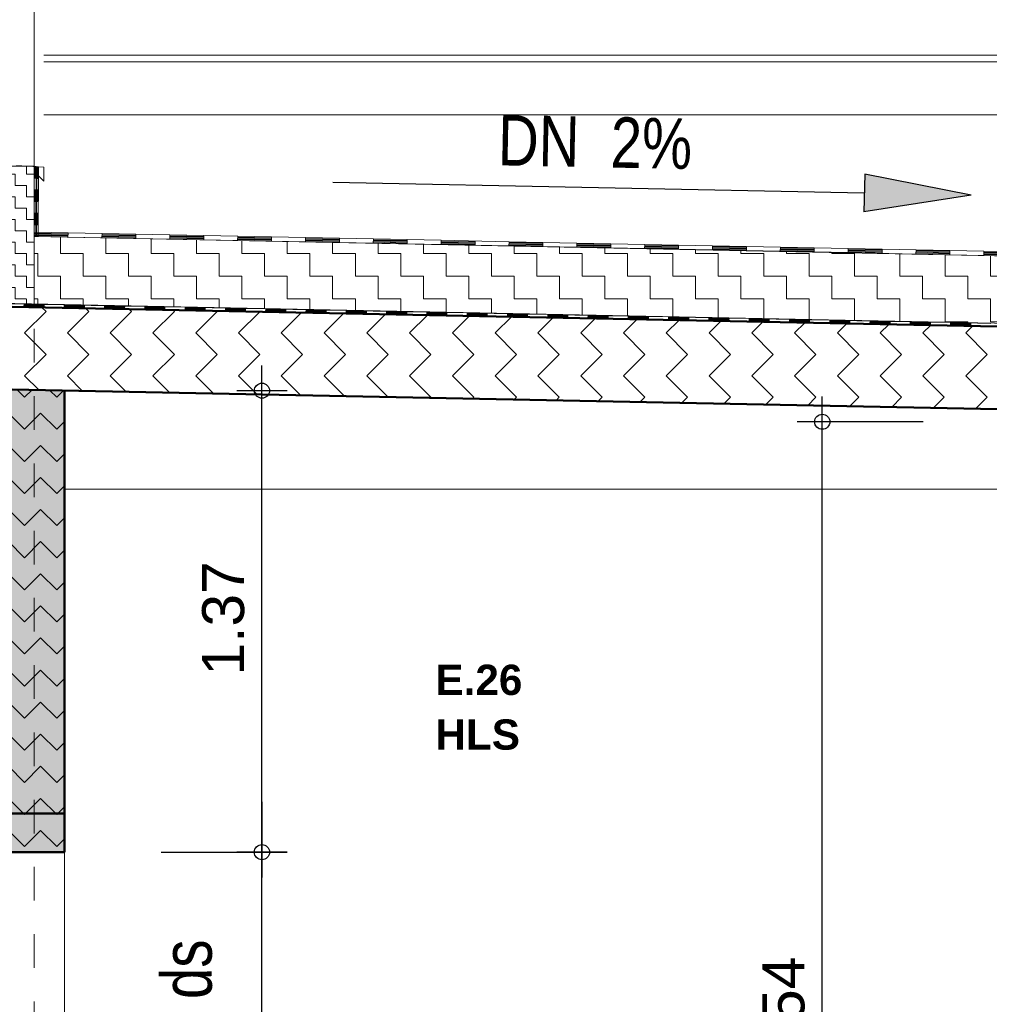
# Model space of a CAD drawing. Header units: metres. Extents: x 1314 to 1415, y -87 to -52.
# Tile 110 of 256: x 1332.6 to 1335.48, y -60.42 to -57.49. Entities that reach past the tile are written whole.
import ezdxf

# ---------------------------------------------------------------- set-up
doc = ezdxf.new("R2010")
doc.units = ezdxf.units.M
doc.header["$PDMODE"] = 65
doc.linetypes.add('AUSGEZOGEN', pattern=[0])
doc.linetypes.add('PUNKT2_S9', pattern=[0.0015, 0, -0.0015])
for name, color, linetype, lineweight in [('XR$2$Allgemein', 4, 'AUSGEZOGEN', 13), ('XR$2$Ansicht', 1, 'AUSGEZOGEN', 50), ('XR$2$Design', 4, 'AUSGEZOGEN', 13), ('XR$2$STANDARD_1', 7, 'AUSGEZOGEN', 25), ('XR$2$Stütze', 3, 'AUSGEZOGEN', 18), ('XR$2$Wand', 1, 'AUSGEZOGEN', 50), ('XR$3$Filling', 4, 'AUSGEZOGEN', 13), ('XR$3$Maßlinie 1_50', 7, 'AUSGEZOGEN', 25), ('XR$3$Text 1_100', 3, 'AUSGEZOGEN', 18), ('XR$3$Text 1_50', 3, 'AUSGEZOGEN', 18), ('XR$4$Muster', 4, 'AUSGEZOGEN', 13), ('XR$4$Türen', 3, 'AUSGEZOGEN', 18)]:
    doc.layers.add(name, color=color, linetype=linetype, lineweight=lineweight)
doc.styles.add('ARIAL', font='arial.ttf')
doc.dimstyles.new('DIMSTYLE_15', dxfattribs={"dimtxt": 0.175, "dimasz": 0.15, "dimexe": 0, "dimexo": 0, "dimgap": 0.0875, "dimtad": 2, "dimdec": 3, "dimrnd": 0.005, "dimzin": 4, "dimdsep": 46, "dimtxsty": 'ARIAL', "dimblk1": 'ALL_ML_KREIS', "dimblk2": 'ALL_ML_KREIS', "dimsah": 1, "dimcen": 0, "dimclrd": 3, "dimclre": 3, "dimclrt": 3, "dimadec": 0, "dimazin": 0, "dimtfac": 1, "dimtdec": 0, "dimtix": 1, "dimtmove": 2, "dimatfit": 3, "dimfxl": 0, "dimtzin": 0, "dimlwd": 0, "dimlwe": 25, "dimarcsym": 0})
doc.dimstyles.new('DIMSTYLE_3', dxfattribs={"dimtxt": 0.125, "dimasz": 0.15, "dimexe": 0, "dimexo": 0, "dimgap": 0.0625, "dimtad": 2, "dimdec": 1, "dimlfac": 100, "dimrnd": 0.5, "dimzin": 4, "dimdsep": 46, "dimtxsty": 'ARIAL', "dimblk1": 'ALL_ML_KREIS', "dimblk2": 'ALL_ML_KREIS', "dimsah": 1, "dimcen": 0, "dimclrd": 3, "dimclre": 3, "dimclrt": 3, "dimadec": 0, "dimazin": 0, "dimtfac": 1, "dimtdec": 0, "dimtix": 1, "dimtmove": 2, "dimatfit": 3, "dimfxl": 0, "dimtvp": 1.2, "dimtzin": 0, "dimlwd": 0, "dimlwe": 25, "dimarcsym": 0})
doc.dimstyles.new('DIMSTYLE_6', dxfattribs={"dimtxt": 0.125, "dimasz": 0.15, "dimexe": 0, "dimexo": 0, "dimgap": 0.0625, "dimtad": 2, "dimdec": 3, "dimrnd": 0.005, "dimzin": 4, "dimdsep": 46, "dimtxsty": 'ARIAL', "dimblk1": 'ALL_ML_KREIS', "dimblk2": 'ALL_ML_KREIS', "dimsah": 1, "dimcen": 0, "dimclrd": 3, "dimclre": 3, "dimclrt": 3, "dimadec": 0, "dimazin": 0, "dimtfac": 1, "dimtdec": 0, "dimtix": 1, "dimtmove": 2, "dimatfit": 3, "dimfxl": 0, "dimtzin": 0, "dimlwd": 0, "dimlwe": 25, "dimarcsym": 0})
doc.dimstyles.new('DIMSTYLE_7', dxfattribs={"dimtxt": 0.125, "dimasz": 0.15, "dimexe": 0, "dimexo": 0, "dimgap": 0.0625, "dimtad": 2, "dimdec": 3, "dimrnd": 0.005, "dimzin": 4, "dimdsep": 46, "dimtxsty": 'ARIAL', "dimblk1": 'ALL_ML_KREIS', "dimblk2": 'ALL_ML_KREIS', "dimsah": 1, "dimcen": 0, "dimclrd": 3, "dimclre": 3, "dimclrt": 3, "dimadec": 0, "dimazin": 0, "dimtfac": 1, "dimtdec": 0, "dimtix": 1, "dimtmove": 2, "dimatfit": 3, "dimfxl": 0, "dimtzin": 0, "dimlwd": 0, "dimlwe": 25, "dimarcsym": 0})
doc.dimstyles.new('DIMSTYLE_9', dxfattribs={"dimtxt": 0.125, "dimasz": 0.15, "dimexe": 0, "dimexo": 0, "dimgap": 0.0625, "dimtad": 2, "dimrnd": 0.005, "dimzin": 4, "dimdsep": 46, "dimtxsty": 'ARIAL', "dimblk1": 'ALL_ML_KREIS', "dimblk2": 'ALL_ML_KREIS', "dimsah": 1, "dimcen": 0, "dimclrd": 3, "dimclre": 3, "dimclrt": 3, "dimadec": 0, "dimazin": 0, "dimtfac": 1, "dimtdec": 0, "dimtix": 1, "dimtmove": 2, "dimatfit": 3, "dimfxl": 0, "dimtzin": 0, "dimlwd": 0, "dimlwe": 25, "dimarcsym": 0})

# ---------------------------------------------------------------- blocks, each defined once
blk = doc.blocks.new('MUSTERELEMENT_54')
at = {"layer": 'XR$2$Design', "color": 4, "linetype": 'AUSGEZOGEN', "lineweight": 13, "transparency": 33554687}
for p, q in [((1332.4916, -58.3402), (1332.6115, -58.3426)), ((1332.6117, -58.3351), (1332.6115, -58.3426)), ((1332.6117, -58.3351), (1332.6115, -58.3426)), ((1332.6115, -58.3411), (1332.6715, -58.3423)), ((1332.6115, -58.3426), (1332.7314, -58.345)), ((1332.6116, -58.3366), (1332.6716, -58.3378)), ((1332.6116, -58.3381), (1332.6715, -58.3393)), ((1332.6116, -58.3396), (1332.6715, -58.3408)), ((1332.6117, -58.3351), (1332.7315, -58.3375)), ((1332.6716, -58.3363), (1332.6714, -58.3438)), ((1332.7315, -58.3375), (1332.7314, -58.345)), ((1332.7315, -58.3375), (1332.7314, -58.345)), ((1332.7314, -58.342), (1332.7914, -58.3432)), ((1332.7314, -58.3435), (1332.7913, -58.3447)), ((1332.7314, -58.345), (1332.8512, -58.3474)), ((1332.7315, -58.3375), (1332.8514, -58.3399)), ((1332.7315, -58.339), (1332.7914, -58.3402)), ((1332.7315, -58.3405), (1332.7914, -58.3417)), ((1332.7915, -58.3387), (1332.7913, -58.3462)), ((1332.8514, -58.3399), (1332.8512, -58.3474)), ((1332.8514, -58.3399), (1332.8512, -58.3474)), ((1332.8512, -58.3474), (1332.9711, -58.3498)), ((1332.8513, -58.3429), (1332.9113, -58.3441)), ((1332.8513, -58.3444), (1332.9112, -58.3456)), ((1332.8513, -58.3459), (1332.9112, -58.3471)), ((1332.8514, -58.3399), (1332.9713, -58.3423)), ((1332.8514, -58.3414), (1332.9113, -58.3426)), ((1332.9113, -58.3411), (1332.9112, -58.3486)), ((1332.9713, -58.3423), (1332.9711, -58.3498)), ((1332.9713, -58.3423), (1332.9711, -58.3498)), ((1332.9711, -58.3498), (1333.091, -58.3522)), ((1332.9712, -58.3438), (1333.0312, -58.345)), ((1332.9712, -58.3453), (1333.0311, -58.3465)), ((1332.9712, -58.3468), (1333.0311, -58.348)), ((1332.9712, -58.3483), (1333.0311, -58.3495)), ((1332.9713, -58.3423), (1333.0911, -58.3447)), ((1333.0312, -58.3435), (1333.0311, -58.351)), ((1333.0911, -58.3447), (1333.091, -58.3522)), ((1333.0911, -58.3447), (1333.091, -58.3522)), ((1333.091, -58.3507), (1333.151, -58.3519)), ((1333.091, -58.3522), (1333.2109, -58.3546)), ((1333.0911, -58.3447), (1333.211, -58.3471)), ((1333.0911, -58.3462), (1333.1511, -58.3474)), ((1333.0911, -58.3477), (1333.151, -58.3489)), ((1333.0911, -58.3492), (1333.151, -58.3504)), ((1333.1511, -58.3459), (1333.1509, -58.3534)), ((1333.211, -58.3471), (1333.2109, -58.3546)), ((1333.211, -58.3471), (1333.2109, -58.3546)), ((1333.2109, -58.3516), (1333.2709, -58.3528)), ((1333.2109, -58.3531), (1333.2708, -58.3543)), ((1333.2109, -58.3546), (1333.3307, -58.357)), ((1333.211, -58.3471), (1333.3309, -58.3495)), ((1333.211, -58.3486), (1333.2709, -58.3498)), ((1333.211, -58.3501), (1333.2709, -58.3513)), ((1333.271, -58.3483), (1333.2708, -58.3558)), ((1333.3309, -58.3495), (1333.3307, -58.357)), ((1333.3309, -58.3495), (1333.3307, -58.357)), ((1333.3307, -58.357), (1333.4506, -58.3594)), ((1333.3308, -58.3525), (1333.3908, -58.3537)), ((1333.3308, -58.354), (1333.3907, -58.3552)), ((1333.3308, -58.3555), (1333.3907, -58.3567)), ((1333.3309, -58.3495), (1333.4508, -58.3519)), ((1333.3309, -58.351), (1333.3908, -58.3522)), ((1333.3908, -58.3507), (1333.3907, -58.3582)), ((1333.4508, -58.3519), (1333.4506, -58.3594)), ((1333.4508, -58.3519), (1333.4506, -58.3594)), ((1333.4506, -58.3579), (1333.5106, -58.3591)), ((1333.4507, -58.3534), (1333.5107, -58.3546)), ((1333.4507, -58.3549), (1333.5106, -58.3561)), ((1333.4507, -58.3564), (1333.5106, -58.3576)), ((1333.4508, -58.3519), (1333.5706, -58.3543)), ((1333.5107, -58.3531), (1333.5106, -58.3606)), ((1333.5706, -58.3543), (1333.5705, -58.3618)), ((1333.5706, -58.3543), (1333.5705, -58.3618)), ((1333.5706, -58.3543), (1333.6905, -58.3567)), ((1333.5706, -58.3558), (1333.6305, -58.357)), ((1333.5706, -58.3573), (1333.6305, -58.3585)), ((1333.5706, -58.3588), (1333.6305, -58.36)), ((1333.6306, -58.3555), (1333.6304, -58.363)), ((1333.6905, -58.3567), (1333.6904, -58.3642)), ((1333.6905, -58.3567), (1333.6904, -58.3642)), ((1333.6905, -58.3567), (1333.8104, -58.3591)), ((1333.6905, -58.3582), (1333.7504, -58.3594)), ((1333.7505, -58.3579), (1333.7503, -58.3654)), ((1333.8104, -58.3591), (1333.8102, -58.3666)), ((1333.8104, -58.3591), (1333.8102, -58.3666)), ((1333.8104, -58.3591), (1333.9303, -58.3615)), ((1333.4506, -58.3594), (1333.5705, -58.3618)), ((1333.5705, -58.3603), (1333.6305, -58.3615)), ((1333.5705, -58.3618), (1333.6904, -58.3642)), ((1333.6904, -58.3612), (1333.7504, -58.3624)), ((1333.6904, -58.3627), (1333.7503, -58.3639)), ((1333.6904, -58.3642), (1333.8102, -58.3666)), ((1333.6905, -58.3597), (1333.7504, -58.3609)), ((1333.8102, -58.3666), (1333.9301, -58.369)), ((1333.8103, -58.3621), (1333.8703, -58.3633)), ((1333.8103, -58.3636), (1333.8702, -58.3648)), ((1333.8103, -58.3651), (1333.8702, -58.3663)), ((1333.8104, -58.3606), (1333.8703, -58.3618)), ((1333.8703, -58.3603), (1333.8702, -58.3678)), ((1333.9303, -58.3615), (1333.9301, -58.369)), ((1333.9303, -58.3615), (1333.9301, -58.369)), ((1333.9301, -58.3675), (1333.9901, -58.3687)), ((1333.9301, -58.369), (1334.05, -58.3714)), ((1333.9302, -58.363), (1333.9902, -58.3642)), ((1333.9302, -58.3645), (1333.9901, -58.3657)), ((1333.9302, -58.366), (1333.9901, -58.3672)), ((1333.9303, -58.3615), (1334.0501, -58.3639)), ((1333.9902, -58.3627), (1333.99, -58.3702)), ((1334.0501, -58.3639), (1334.05, -58.3714)), ((1334.0501, -58.3639), (1334.05, -58.3714)), ((1334.05, -58.3684), (1334.11, -58.3696)), ((1334.05, -58.3699), (1334.11, -58.3711)), ((1334.05, -58.3714), (1334.1699, -58.3738)), ((1334.0501, -58.3639), (1334.17, -58.3663)), ((1334.0501, -58.3654), (1334.11, -58.3666)), ((1334.0501, -58.3669), (1334.11, -58.3681)), ((1334.1101, -58.3651), (1334.1099, -58.3726)), ((1334.17, -58.3663), (1334.1699, -58.3738)), ((1334.17, -58.3663), (1334.1699, -58.3738)), ((1334.1699, -58.3708), (1334.2299, -58.372)), ((1334.1699, -58.3723), (1334.2298, -58.3735)), ((1334.1699, -58.3738), (1334.2897, -58.3762)), ((1334.17, -58.3663), (1334.2899, -58.3687)), ((1334.17, -58.3678), (1334.2299, -58.369)), ((1334.17, -58.3693), (1334.2299, -58.3705)), ((1334.2299, -58.3675), (1334.2298, -58.375)), ((1334.2899, -58.3687), (1334.2897, -58.3762)), ((1334.2899, -58.3687), (1334.2897, -58.3762)), ((1334.2897, -58.3762), (1334.4096, -58.3786)), ((1334.2898, -58.3717), (1334.3498, -58.3729)), ((1334.2898, -58.3732), (1334.3497, -58.3744)), ((1334.2898, -58.3747), (1334.3497, -58.3759)), ((1334.2899, -58.3687), (1334.4098, -58.3711)), ((1334.2899, -58.3702), (1334.3498, -58.3714)), ((1334.3498, -58.3699), (1334.3497, -58.3774)), ((1334.4098, -58.3711), (1334.4096, -58.3786)), ((1334.4098, -58.3711), (1334.4096, -58.3786)), ((1334.4096, -58.3771), (1334.4696, -58.3783)), ((1334.4096, -58.3786), (1334.5295, -58.381)), ((1334.4097, -58.3726), (1334.4697, -58.3738)), ((1334.4097, -58.3741), (1334.4696, -58.3753)), ((1334.4097, -58.3756), (1334.4696, -58.3768)), ((1334.4098, -58.3711), (1334.5296, -58.3735)), ((1334.4697, -58.3723), (1334.4695, -58.3798)), ((1334.5296, -58.3735), (1334.5295, -58.381)), ((1334.5296, -58.3735), (1334.5295, -58.381)), ((1334.5295, -58.378), (1334.5895, -58.3792)), ((1334.5295, -58.3795), (1334.5894, -58.3807)), ((1334.5295, -58.381), (1334.6494, -58.3834)), ((1334.5296, -58.3735), (1334.6495, -58.3759)), ((1334.5296, -58.375), (1334.5895, -58.3762)), ((1334.5296, -58.3765), (1334.5895, -58.3777)), ((1334.5896, -58.3747), (1334.5894, -58.3822)), ((1334.6495, -58.3759), (1334.6494, -58.3834)), ((1334.6495, -58.3759), (1334.6494, -58.3834)), ((1334.6494, -58.3789), (1334.7094, -58.3801)), ((1334.6494, -58.3804), (1334.7094, -58.3816)), ((1334.6494, -58.3819), (1334.7093, -58.3831)), ((1334.6494, -58.3834), (1334.7692, -58.3858)), ((1334.6495, -58.3759), (1334.7694, -58.3783)), ((1334.6495, -58.3774), (1334.7094, -58.3786)), ((1334.7094, -58.3771), (1334.7093, -58.3846)), ((1334.7694, -58.3783), (1334.7692, -58.3858)), ((1334.7694, -58.3783), (1334.7692, -58.3858)), ((1334.7692, -58.3858), (1334.8891, -58.3882)), ((1334.7693, -58.3798), (1334.8293, -58.381)), ((1334.7693, -58.3813), (1334.8293, -58.3825)), ((1334.7693, -58.3828), (1334.8292, -58.384)), ((1334.7693, -58.3843), (1334.8292, -58.3855)), ((1334.7694, -58.3783), (1334.8893, -58.3807)), ((1334.8293, -58.3795), (1334.8292, -58.387)), ((1334.8893, -58.3807), (1334.8891, -58.3882)), ((1334.8893, -58.3807), (1334.8891, -58.3882)), ((1334.8891, -58.3867), (1334.9491, -58.3879)), ((1334.8891, -58.3882), (1335.009, -58.3906)), ((1334.8892, -58.3822), (1334.9492, -58.3834)), ((1334.8892, -58.3837), (1334.9491, -58.3849)), ((1334.8892, -58.3852), (1334.9491, -58.3864)), ((1334.8893, -58.3807), (1335.0091, -58.3831)), ((1334.9492, -58.3819), (1334.949, -58.3894)), ((1335.0091, -58.3831), (1335.009, -58.3906)), ((1335.0091, -58.3831), (1335.009, -58.3906)), ((1335.009, -58.3876), (1335.069, -58.3888)), ((1335.0091, -58.3831), (1335.129, -58.3855)), ((1335.0091, -58.3846), (1335.069, -58.3858)), ((1335.0091, -58.3861), (1335.069, -58.3873)), ((1335.0691, -58.3843), (1335.0689, -58.3918)), ((1335.129, -58.3855), (1335.1288, -58.393)), ((1335.129, -58.3855), (1335.1288, -58.393)), ((1335.1289, -58.3885), (1335.1889, -58.3897)), ((1335.129, -58.3855), (1335.2489, -58.3879)), ((1335.129, -58.387), (1335.1889, -58.3882)), ((1335.1889, -58.3867), (1335.1888, -58.3942)), ((1335.2489, -58.3879), (1335.2487, -58.3954)), ((1335.2489, -58.3879), (1335.2487, -58.3954)), ((1335.2489, -58.3879), (1335.3687, -58.3903)), ((1335.009, -58.3891), (1335.0689, -58.3903)), ((1335.009, -58.3906), (1335.1288, -58.393)), ((1335.1288, -58.393), (1335.2487, -58.3954)), ((1335.1289, -58.39), (1335.1888, -58.3912)), ((1335.1289, -58.3915), (1335.1888, -58.3927)), ((1335.2487, -58.3954), (1335.3686, -58.3978)), ((1335.2488, -58.3894), (1335.3088, -58.3906)), ((1335.2488, -58.3909), (1335.3088, -58.3921)), ((1335.2488, -58.3924), (1335.3087, -58.3936)), ((1335.2488, -58.3939), (1335.3087, -58.3951)), ((1335.3088, -58.3891), (1335.3087, -58.3966)), ((1335.3687, -58.3903), (1335.3686, -58.3978)), ((1335.3687, -58.3903), (1335.3686, -58.3978)), ((1335.3686, -58.3963), (1335.4286, -58.3975)), ((1335.3686, -58.3978), (1335.4885, -58.4002)), ((1335.3687, -58.3903), (1335.4886, -58.3927)), ((1335.3687, -58.3918), (1335.4287, -58.393)), ((1335.3687, -58.3933), (1335.4286, -58.3945)), ((1335.3687, -58.3948), (1335.4286, -58.396)), ((1335.4287, -58.3915), (1335.4285, -58.399))]:
    blk.add_line(p, q, dxfattribs=at)
blk.add_lwpolyline([(1332.4918, -58.3327), (1332.4918, -58.3327), (1332.6117, -58.3351)], dxfattribs=at)
blk = doc.blocks.new('MUSTERELEMENT_56')
at = {"layer": 'XR$2$Wand', "color": 4, "linetype": 'AUSGEZOGEN', "lineweight": 13, "transparency": 33554687}
for p, q in [((1332.6547, -57.9267), (1332.6497, -57.9266)), ((1332.6547, -57.9267), (1332.6544, -57.9957)), ((1332.6545, -57.9612), (1332.6495, -57.9612)), ((1332.6494, -57.9957), (1332.649, -58.0648)), ((1332.6544, -57.9957), (1332.6494, -57.9957)), ((1332.6544, -57.9957), (1332.6494, -57.9957)), ((1332.6504, -57.9957), (1332.6502, -58.0303)), ((1332.6514, -57.9957), (1332.6512, -58.0303)), ((1332.6524, -57.9957), (1332.6522, -58.0303)), ((1332.6534, -57.9957), (1332.6532, -58.0303)), ((1332.6544, -57.9957), (1332.654, -58.0648)), ((1332.6542, -58.0303), (1332.6492, -58.0303)), ((1332.649, -58.0648), (1332.6487, -58.1339)), ((1332.654, -58.0648), (1332.649, -58.0648)), ((1332.654, -58.0648), (1332.649, -58.0648)), ((1332.65, -58.0648), (1332.6499, -58.0994)), ((1332.651, -58.0648), (1332.6509, -58.0994)), ((1332.652, -58.0648), (1332.6519, -58.0994)), ((1332.653, -58.0648), (1332.6529, -58.0994)), ((1332.654, -58.0648), (1332.6537, -58.1339)), ((1332.6539, -58.0994), (1332.6489, -58.0993)), ((1332.6487, -58.1339), (1332.6487, -58.1339)), ((1332.6537, -58.1339), (1332.6487, -58.1339)), ((1332.6537, -58.1339), (1332.6487, -58.1339)), ((1332.6497, -58.1339), (1332.6497, -58.1339)), ((1332.6507, -58.1339), (1332.6507, -58.1339)), ((1332.6517, -58.1339), (1332.6517, -58.1339)), ((1332.6527, -58.1339), (1332.6527, -58.1339)), ((1332.6537, -58.1339), (1332.6537, -58.1339))]:
    blk.add_line(p, q, dxfattribs=at)
for points in [[(1332.6497, -57.9266), (1332.6497, -57.9266), (1332.6494, -57.9957)], [(1332.6507, -57.9266), (1332.6507, -57.9266), (1332.6505, -57.9612)], [(1332.6517, -57.9266), (1332.6517, -57.9266), (1332.6515, -57.9612)], [(1332.6527, -57.9266), (1332.6527, -57.9266), (1332.6525, -57.9612)], [(1332.6537, -57.9266), (1332.6537, -57.9266), (1332.6535, -57.9612)]]:
    blk.add_lwpolyline(points, dxfattribs=at)
blk = doc.blocks.new('MUSTERELEMENT_57')
at = {"layer": 'XR$2$Wand', "color": 4, "linetype": 'AUSGEZOGEN', "lineweight": 13, "transparency": 33554687}
for p, q in [((1332.6427, -57.9262), (1332.6424, -57.9954)), ((1332.6437, -57.9262), (1332.6435, -57.9608)), ((1332.6447, -57.9262), (1332.6445, -57.9608)), ((1332.6457, -57.9262), (1332.6455, -57.9608)), ((1332.6477, -57.9262), (1332.6474, -57.9954)), ((1332.6475, -57.9608), (1332.6425, -57.9608)), ((1332.6424, -57.9954), (1332.642, -58.0646)), ((1332.6474, -57.9954), (1332.6424, -57.9954)), ((1332.6474, -57.9954), (1332.6424, -57.9954)), ((1332.6434, -57.9954), (1332.6432, -58.03)), ((1332.6444, -57.9954), (1332.6442, -58.03)), ((1332.6454, -57.9954), (1332.6452, -58.03)), ((1332.6464, -57.9954), (1332.6462, -58.03)), ((1332.6474, -57.9954), (1332.647, -58.0646)), ((1332.6472, -58.03), (1332.6422, -58.03)), ((1332.647, -58.0646), (1332.642, -58.0646)), ((1332.647, -58.0646), (1332.642, -58.0646)), ((1332.643, -58.0646), (1332.6429, -58.0992)), ((1332.644, -58.0646), (1332.6439, -58.0992)), ((1332.645, -58.0646), (1332.6449, -58.0992)), ((1332.646, -58.0646), (1332.6459, -58.0992)), ((1332.647, -58.0646), (1332.6467, -58.1338)), ((1332.6469, -58.0992), (1332.6419, -58.0992)), ((1332.6427, -58.1338), (1332.6427, -58.1338)), ((1332.6437, -58.1338), (1332.6437, -58.1338)), ((1332.6447, -58.1338), (1332.6447, -58.1338)), ((1332.6457, -58.1338), (1332.6457, -58.1338)), ((1332.6467, -58.1338), (1332.6467, -58.1338))]:
    blk.add_line(p, q, dxfattribs=at)
for points in [[(1332.6477, -57.9262), (1332.6476, -57.9262), (1332.6427, -57.9262)], [(1332.6467, -57.9262), (1332.6467, -57.9262), (1332.6465, -57.9608)], [(1332.642, -58.0646), (1332.6417, -58.1337), (1332.6417, -58.1337)], [(1332.6467, -58.1338), (1332.6465, -58.1338), (1332.6417, -58.1337)], [(1332.6467, -58.1338), (1332.6465, -58.1338), (1332.6417, -58.1337)]]:
    blk.add_lwpolyline(points, dxfattribs=at)
blk = doc.blocks.new('MUSTERELEMENT_58')
at = {"layer": 'XR$2$Design', "color": 4, "linetype": 'AUSGEZOGEN', "lineweight": 13, "transparency": 33554687}
for p, q in [((1332.642, -58.1213), (1332.6417, -58.1337)), ((1332.6419, -58.1238), (1332.7428, -58.1258)), ((1332.642, -58.1213), (1332.8438, -58.1253)), ((1332.7429, -58.1233), (1332.7426, -58.1358)), ((1332.6417, -58.1337), (1332.8436, -58.1378)), ((1332.6418, -58.1287), (1332.7427, -58.1308)), ((1332.6418, -58.1312), (1332.7427, -58.1333)), ((1332.6419, -58.1263), (1332.7428, -58.1283)), ((1332.8438, -58.1253), (1332.8436, -58.1378)), ((1332.8438, -58.1253), (1332.8436, -58.1378)), ((1332.8436, -58.1353), (1332.9445, -58.1373)), ((1332.8436, -58.1378), (1333.0454, -58.1418)), ((1332.8437, -58.1303), (1332.9446, -58.1323)), ((1332.8437, -58.1328), (1332.9446, -58.1348)), ((1332.8438, -58.1253), (1333.0456, -58.1293)), ((1332.8438, -58.1278), (1332.9447, -58.1298)), ((1332.9447, -58.1273), (1332.9445, -58.1398)), ((1333.0456, -58.1293), (1333.0454, -58.1418)), ((1333.0456, -58.1293), (1333.0454, -58.1418)), ((1333.0454, -58.1393), (1333.1464, -58.1413)), ((1333.0454, -58.1418), (1333.2472, -58.1459)), ((1333.0455, -58.1343), (1333.1465, -58.1363)), ((1333.0455, -58.1368), (1333.1464, -58.1388)), ((1333.0456, -58.1293), (1333.2475, -58.1334)), ((1333.0456, -58.1318), (1333.1465, -58.1338)), ((1333.1466, -58.1313), (1333.1463, -58.1438)), ((1333.2475, -58.1334), (1333.2472, -58.1459)), ((1333.2475, -58.1334), (1333.2472, -58.1459)), ((1333.2472, -58.1459), (1333.4491, -58.1499)), ((1333.2473, -58.1409), (1333.3483, -58.1429)), ((1333.2473, -58.1434), (1333.3482, -58.1454)), ((1333.2474, -58.1359), (1333.3484, -58.1379)), ((1333.2474, -58.1384), (1333.3483, -58.1404)), ((1333.2475, -58.1334), (1333.4493, -58.1374)), ((1333.3484, -58.1354), (1333.3482, -58.1479)), ((1333.4493, -58.1374), (1333.4491, -58.1499)), ((1333.4493, -58.1374), (1333.4491, -58.1499)), ((1333.4491, -58.1474), (1333.5501, -58.1494)), ((1333.4491, -58.1499), (1333.6509, -58.1539)), ((1333.4492, -58.1424), (1333.5502, -58.1444)), ((1333.4492, -58.1449), (1333.5501, -58.1469)), ((1333.4493, -58.1374), (1333.6512, -58.1414)), ((1333.4493, -58.1399), (1333.5502, -58.1419)), ((1333.5503, -58.1394), (1333.55, -58.1519)), ((1333.6512, -58.1414), (1333.6509, -58.1539)), ((1333.6512, -58.1414), (1333.6509, -58.1539)), ((1333.6509, -58.1539), (1333.8528, -58.158)), ((1333.651, -58.1489), (1333.752, -58.151)), ((1333.651, -58.1514), (1333.7519, -58.1535)), ((1333.6511, -58.1439), (1333.7521, -58.146)), ((1333.6511, -58.1464), (1333.752, -58.1485)), ((1333.6512, -58.1414), (1333.853, -58.1455)), ((1333.7521, -58.1435), (1333.7519, -58.156)), ((1333.853, -58.1455), (1333.8528, -58.158)), ((1333.853, -58.1455), (1333.8528, -58.158)), ((1333.8529, -58.1505), (1333.9539, -58.1525)), ((1333.8529, -58.153), (1333.9538, -58.155)), ((1333.853, -58.1455), (1334.0549, -58.1495)), ((1333.853, -58.148), (1333.9539, -58.15)), ((1333.954, -58.1475), (1333.9537, -58.16)), ((1334.0549, -58.1495), (1334.0546, -58.162)), ((1334.0549, -58.1495), (1334.0546, -58.162)), ((1334.0548, -58.152), (1334.1558, -58.154)), ((1334.0549, -58.1495), (1334.2567, -58.1535)), ((1334.1558, -58.1515), (1334.1556, -58.164)), ((1334.2567, -58.1535), (1334.2565, -58.166)), ((1334.2567, -58.1535), (1334.2565, -58.166)), ((1334.2567, -58.1535), (1334.4586, -58.1576)), ((1333.8528, -58.1555), (1333.9538, -58.1575)), ((1333.8528, -58.158), (1334.0546, -58.162)), ((1334.0546, -58.162), (1334.2565, -58.166)), ((1334.0547, -58.157), (1334.1557, -58.159)), ((1334.0547, -58.1595), (1334.1556, -58.1615)), ((1334.0548, -58.1545), (1334.1557, -58.1565)), ((1334.2565, -58.1635), (1334.3575, -58.1656)), ((1334.2565, -58.166), (1334.4583, -58.1701)), ((1334.2566, -58.1585), (1334.3576, -58.1606)), ((1334.2566, -58.161), (1334.3575, -58.1631)), ((1334.2567, -58.156), (1334.3576, -58.1581)), ((1334.3577, -58.1556), (1334.3574, -58.1681)), ((1334.4586, -58.1576), (1334.4583, -58.1701)), ((1334.4586, -58.1576), (1334.4583, -58.1701)), ((1334.4583, -58.1701), (1334.6602, -58.1741)), ((1334.4584, -58.1651), (1334.5594, -58.1671)), ((1334.4584, -58.1676), (1334.5593, -58.1696)), ((1334.4585, -58.1601), (1334.5595, -58.1621)), ((1334.4585, -58.1626), (1334.5594, -58.1646)), ((1334.4586, -58.1576), (1334.6604, -58.1616)), ((1334.5595, -58.1596), (1334.5593, -58.1721)), ((1334.6604, -58.1616), (1334.6602, -58.1741)), ((1334.6604, -58.1616), (1334.6602, -58.1741)), ((1334.6602, -58.1716), (1334.7611, -58.1736)), ((1334.6602, -58.1741), (1334.862, -58.1782)), ((1334.6603, -58.1666), (1334.7612, -58.1686)), ((1334.6603, -58.1691), (1334.7612, -58.1711)), ((1334.6604, -58.1616), (1334.8623, -58.1657)), ((1334.6604, -58.1641), (1334.7613, -58.1661)), ((1334.7613, -58.1636), (1334.7611, -58.1761)), ((1334.8623, -58.1657), (1334.862, -58.1782)), ((1334.8623, -58.1657), (1334.862, -58.1782)), ((1334.862, -58.1782), (1335.0639, -58.1822)), ((1334.8621, -58.1732), (1334.963, -58.1752)), ((1334.8621, -58.1757), (1334.963, -58.1777)), ((1334.8622, -58.1682), (1334.9631, -58.1702)), ((1334.8622, -58.1707), (1334.9631, -58.1727)), ((1334.8623, -58.1657), (1335.0641, -58.1697)), ((1334.9632, -58.1677), (1334.9629, -58.1802)), ((1335.0641, -58.1697), (1335.0639, -58.1822)), ((1335.0641, -58.1697), (1335.0639, -58.1822)), ((1335.0639, -58.1797), (1335.1648, -58.1817)), ((1335.0639, -58.1822), (1335.2657, -58.1862)), ((1335.064, -58.1747), (1335.1649, -58.1767)), ((1335.064, -58.1772), (1335.1649, -58.1792)), ((1335.0641, -58.1697), (1335.266, -58.1737)), ((1335.0641, -58.1722), (1335.165, -58.1742)), ((1335.165, -58.1717), (1335.1648, -58.1842)), ((1335.266, -58.1737), (1335.2657, -58.1862)), ((1335.266, -58.1737), (1335.2657, -58.1862)), ((1335.2658, -58.1812), (1335.3667, -58.1832)), ((1335.2659, -58.1762), (1335.3668, -58.1782)), ((1335.2659, -58.1787), (1335.3668, -58.1807)), ((1335.266, -58.1737), (1335.4678, -58.1778)), ((1335.3669, -58.1757), (1335.3666, -58.1882)), ((1335.4678, -58.1778), (1335.4676, -58.1903)), ((1335.4678, -58.1778), (1335.4676, -58.1903)), ((1335.4677, -58.1828), (1335.5686, -58.1848)), ((1335.4678, -58.1778), (1335.6697, -58.1818)), ((1335.4678, -58.1803), (1335.5687, -58.1823)), ((1335.2657, -58.1862), (1335.4676, -58.1903)), ((1335.2658, -58.1837), (1335.3667, -58.1857)), ((1335.4676, -58.1878), (1335.5685, -58.1898)), ((1335.4676, -58.1903), (1335.6694, -58.1943)), ((1335.4677, -58.1853), (1335.5686, -58.1873))]:
    blk.add_line(p, q, dxfattribs=at)
blk = doc.blocks.new('ALL_ML_KREIS')
at = {"color": 0, "linetype": 'ByBlock', "lineweight": -2}
for p, q in [((0, -0.5), (0, 0.5)), ((-1, 0), (0.5, 0))]:
    blk.add_line(p, q, dxfattribs=at)
blk.add_circle((0, 0), 0.15, dxfattribs=at)
blk = doc.blocks.new('*D83')
at = {"layer": 'DEFPOINTS', "color": 3, "linetype": 'AUSGEZOGEN', "lineweight": 25, "transparency": 33554687}
for p in [(1332.4917, -56.3136), (1332.6417, -58.0154), (1332.4917, -64.661)]:
    blk.add_point(p, dxfattribs=at)
at = {"layer": 'XR$3$Maßlinie 1_50', "color": 3, "linetype": 'AUSGEZOGEN', "lineweight": -2, "transparency": 33554687}
for p, q in [((1332.4917, -64.361), (1332.4917, -64.661)), ((1332.6417, -64.361), (1332.6417, -64.661)), ((1332.4917, -64.661), (1332.6417, -64.661))]:
    blk.add_line(p, q, dxfattribs=at)
at = {"layer": 'XR$3$Maßlinie 1_50', "color": 3, "linetype": 'AUSGEZOGEN', "lineweight": 25, "transparency": 33554687, "xscale": 0.15, "yscale": 0.15, "zscale": 0.15, "rotation": 180}
blk.add_blockref('ALL_ML_KREIS', (1332.4917, -64.661), dxfattribs=at)
at = {"layer": 'XR$3$Maßlinie 1_50', "color": 3, "linetype": 'AUSGEZOGEN', "lineweight": 25, "transparency": 33554687, "xscale": 0.15, "yscale": 0.15, "zscale": 0.15}
blk.add_blockref('ALL_ML_KREIS', (1332.6417, -64.661), dxfattribs=at)
at = {"layer": 'XR$3$Maßlinie 1_50', "color": 3, "linetype": 'AUSGEZOGEN', "lineweight": 25, "transparency": 33554687, "insert": (1332.5606, -64.4714), "char_height": 0.125, "width": 0.5, "attachment_point": 5, "style": 'ARIAL'}
blk.add_mtext('\\A1;{\\A1;{15\\H0.082500;\\S^ ;}}', dxfattribs=at)
blk = doc.blocks.new('*D84')
at = {"layer": 'DEFPOINTS', "color": 3, "linetype": 'AUSGEZOGEN', "lineweight": 25, "transparency": 33554687}
for p in [(1337.1667, -57.0999), (1332.6417, -58.0154), (1332.6417, -64.661)]:
    blk.add_point(p, dxfattribs=at)
at = {"layer": 'XR$3$Maßlinie 1_50', "color": 3, "linetype": 'AUSGEZOGEN', "lineweight": -2, "transparency": 33554687}
for p, q in [((1332.6417, -64.361), (1332.6417, -64.661)), ((1337.1667, -64.361), (1337.1667, -64.661)), ((1332.6417, -64.661), (1337.1667, -64.661))]:
    blk.add_line(p, q, dxfattribs=at)
at = {"layer": 'XR$3$Maßlinie 1_50', "color": 3, "linetype": 'AUSGEZOGEN', "lineweight": 25, "transparency": 33554687, "xscale": 0.15, "yscale": 0.15, "zscale": 0.15, "rotation": 180}
blk.add_blockref('ALL_ML_KREIS', (1332.6417, -64.661), dxfattribs=at)
at = {"layer": 'XR$3$Maßlinie 1_50', "color": 3, "linetype": 'AUSGEZOGEN', "lineweight": 25, "transparency": 33554687, "xscale": 0.15, "yscale": 0.15, "zscale": 0.15}
blk.add_blockref('ALL_ML_KREIS', (1337.1667, -64.661), dxfattribs=at)
at = {"layer": 'XR$3$Maßlinie 1_50', "color": 3, "linetype": 'AUSGEZOGEN', "lineweight": 25, "transparency": 33554687, "insert": (1334.926, -64.5464), "char_height": 0.125, "width": 0.625, "attachment_point": 5, "style": 'ARIAL'}
blk.add_mtext('\\A1;{\\A1;{4.52\\H0.082500;\\S5^ ;}}', dxfattribs=at)
blk = doc.blocks.new('*D104')
at = {"layer": 'DEFPOINTS', "color": 3, "linetype": 'AUSGEZOGEN', "lineweight": 25, "transparency": 33554687}
for p in [(1336.5211, -58.6851), (1334.9869, -62.2251), (1336.5211, -62.2251)]:
    blk.add_point(p, dxfattribs=at)
at = {"layer": 'XR$3$Maßlinie 1_50', "color": 3, "linetype": 'AUSGEZOGEN', "lineweight": -2, "transparency": 33554687}
for p, q in [((1335.2869, -58.6851), (1334.9869, -58.6851)), ((1334.9869, -62.2251), (1334.9869, -58.6851)), ((1335.2869, -62.2251), (1334.9869, -62.2251))]:
    blk.add_line(p, q, dxfattribs=at)
at = {"layer": 'XR$3$Maßlinie 1_50', "color": 3, "linetype": 'AUSGEZOGEN', "lineweight": 25, "transparency": 33554687, "xscale": 0.15, "yscale": 0.15, "zscale": 0.15}
for p, rotation in [((1334.9869, -58.6851), 90), ((1334.9869, -62.2251), 270)]:
    blk.add_blockref('ALL_ML_KREIS', p, dxfattribs=dict(at, rotation=rotation))
at = {"layer": 'XR$3$Maßlinie 1_50', "color": 3, "linetype": 'AUSGEZOGEN', "lineweight": 25, "transparency": 33554687, "insert": (1334.8722, -60.4458), "char_height": 0.125, "width": 0.5, "attachment_point": 5, "rotation": 90, "style": 'ARIAL'}
blk.add_mtext('\\A1;{\\A1;{3.54\\H0.082500;\\S^ ;}}', dxfattribs=at)
blk = doc.blocks.new('*D107')
at = {"layer": 'DEFPOINTS', "color": 3, "linetype": 'AUSGEZOGEN', "lineweight": 25, "transparency": 33554687}
for p in [(1332.4917, -58.2362), (1337.4067, -64.9546), (1332.4917, -65.2751)]:
    blk.add_point(p, dxfattribs=at)
at = {"layer": 'XR$3$Maßlinie 1_50', "color": 3, "linetype": 'AUSGEZOGEN', "lineweight": -2, "transparency": 33554687}
for p, q in [((1332.4917, -64.9751), (1332.4917, -65.2751)), ((1337.4067, -64.9751), (1337.4067, -65.2751)), ((1332.4917, -65.2751), (1337.4067, -65.2751))]:
    blk.add_line(p, q, dxfattribs=at)
at = {"layer": 'XR$3$Maßlinie 1_50', "color": 3, "linetype": 'AUSGEZOGEN', "lineweight": 25, "transparency": 33554687, "xscale": 0.15, "yscale": 0.15, "zscale": 0.15, "rotation": 180}
blk.add_blockref('ALL_ML_KREIS', (1332.4917, -65.2751), dxfattribs=at)
at = {"layer": 'XR$3$Maßlinie 1_50', "color": 3, "linetype": 'AUSGEZOGEN', "lineweight": 25, "transparency": 33554687, "xscale": 0.15, "yscale": 0.15, "zscale": 0.15}
blk.add_blockref('ALL_ML_KREIS', (1337.4067, -65.2751), dxfattribs=at)
at = {"layer": 'XR$3$Maßlinie 1_50', "color": 3, "linetype": 'AUSGEZOGEN', "lineweight": 25, "transparency": 33554687, "insert": (1334.979, -65.1345), "char_height": 0.175, "width": 0.875, "attachment_point": 5, "style": 'ARIAL'}
blk.add_mtext('\\A1;{\\fArial|i0|b1;\\A1;{4.91\\H0.115500;\\S5^ ;}}', dxfattribs=at)
blk = doc.blocks.new('*D126')
at = {"layer": 'DEFPOINTS', "color": 3, "linetype": 'AUSGEZOGEN', "lineweight": 25, "transparency": 33554687}
for p in [(1332.4917, -59.0477), (1332.7317, -62.0726), (1332.4917, -64.0607)]:
    blk.add_point(p, dxfattribs=at)
at = {"layer": 'XR$3$Maßlinie 1_50', "color": 3, "linetype": 'AUSGEZOGEN', "lineweight": -2, "transparency": 33554687}
for p, q in [((1332.4917, -63.7557), (1332.4917, -64.0607)), ((1332.7317, -63.7557), (1332.7317, -64.0607)), ((1332.4917, -64.0607), (1332.7317, -64.0607))]:
    blk.add_line(p, q, dxfattribs=at)
at = {"layer": 'XR$3$Maßlinie 1_50', "color": 3, "linetype": 'AUSGEZOGEN', "lineweight": 25, "transparency": 33554687, "xscale": 0.15, "yscale": 0.15, "zscale": 0.15, "rotation": 180}
blk.add_blockref('ALL_ML_KREIS', (1332.4917, -64.0607), dxfattribs=at)
at = {"layer": 'XR$3$Maßlinie 1_50', "color": 3, "linetype": 'AUSGEZOGEN', "lineweight": 25, "transparency": 33554687, "xscale": 0.15, "yscale": 0.15, "zscale": 0.15}
blk.add_blockref('ALL_ML_KREIS', (1332.7317, -64.0607), dxfattribs=at)
at = {"layer": 'XR$3$Maßlinie 1_50', "color": 3, "linetype": 'AUSGEZOGEN', "lineweight": 25, "transparency": 33554687, "insert": (1332.6063, -63.9482), "char_height": 0.125, "width": 0.5, "attachment_point": 5, "style": 'ARIAL'}
blk.add_mtext('\\A1;{\\A1;{24\\H0.082500;\\S^ ;}}', dxfattribs=at)
blk = doc.blocks.new('*D127')
at = {"layer": 'DEFPOINTS', "color": 3, "linetype": 'AUSGEZOGEN', "lineweight": 25, "transparency": 33554687}
for p in [(1337.1667, -58.0484), (1332.7317, -62.0726), (1332.7317, -64.0607)]:
    blk.add_point(p, dxfattribs=at)
at = {"layer": 'XR$3$Maßlinie 1_50', "color": 3, "linetype": 'AUSGEZOGEN', "lineweight": -2, "transparency": 33554687}
for p, q in [((1332.7317, -63.7557), (1332.7317, -64.0607)), ((1337.1667, -63.7607), (1337.1667, -64.0607)), ((1332.7317, -64.0607), (1337.1667, -64.0607))]:
    blk.add_line(p, q, dxfattribs=at)
at = {"layer": 'XR$3$Maßlinie 1_50', "color": 3, "linetype": 'AUSGEZOGEN', "lineweight": 25, "transparency": 33554687, "xscale": 0.15, "yscale": 0.15, "zscale": 0.15, "rotation": 180}
blk.add_blockref('ALL_ML_KREIS', (1332.7317, -64.0607), dxfattribs=at)
at = {"layer": 'XR$3$Maßlinie 1_50', "color": 3, "linetype": 'AUSGEZOGEN', "lineweight": 25, "transparency": 33554687, "xscale": 0.15, "yscale": 0.15, "zscale": 0.15}
blk.add_blockref('ALL_ML_KREIS', (1337.1667, -64.0607), dxfattribs=at)
at = {"layer": 'XR$3$Maßlinie 1_50', "color": 3, "linetype": 'AUSGEZOGEN', "lineweight": 25, "transparency": 33554687, "insert": (1334.971, -63.946), "char_height": 0.125, "width": 0.625, "attachment_point": 5, "style": 'ARIAL'}
blk.add_mtext('\\A1;{\\A1;{4.43\\H0.082500;\\S5^ ;}}', dxfattribs=at)
blk = doc.blocks.new('*D161')
at = {"layer": 'DEFPOINTS', "color": 3, "linetype": 'AUSGEZOGEN', "lineweight": 25, "transparency": 33554687}
for p in [(1332.7317, -59.9651), (1332.7997, -62.2251), (1333.3197, -62.2251)]:
    blk.add_point(p, dxfattribs=at)
at = {"layer": 'XR$3$Maßlinie 1_50', "color": 3, "linetype": 'AUSGEZOGEN', "lineweight": -2, "transparency": 33554687}
for p, q in [((1333.0197, -59.9651), (1333.3197, -59.9651)), ((1333.3197, -62.2251), (1333.3197, -59.9651)), ((1332.8997, -62.2251), (1333.3197, -62.2251))]:
    blk.add_line(p, q, dxfattribs=at)
at = {"layer": 'XR$3$Maßlinie 1_50', "color": 3, "linetype": 'AUSGEZOGEN', "lineweight": 25, "transparency": 33554687, "xscale": 0.15, "yscale": 0.15, "zscale": 0.15}
for p, rotation in [((1333.3197, -59.9651), 90), ((1333.3197, -62.2251), 270)]:
    blk.add_blockref('ALL_ML_KREIS', p, dxfattribs=dict(at, rotation=rotation))
at = {"layer": 'XR$3$Maßlinie 1_50', "color": 3, "linetype": 'AUSGEZOGEN', "lineweight": 25, "transparency": 33554687, "insert": (1333.2051, -61.086), "char_height": 0.125, "width": 0.5, "attachment_point": 5, "rotation": 90, "style": 'ARIAL'}
blk.add_mtext('\\A1;{\\A1;{2.26\\H0.082500;\\S^ ;}}', dxfattribs=at)
blk = doc.blocks.new('*D162')
at = {"layer": 'DEFPOINTS', "color": 3, "linetype": 'AUSGEZOGEN', "lineweight": 25, "transparency": 33554687}
for p in [(1332.7317, -58.5927), (1332.7317, -59.9651), (1333.3197, -59.9651)]:
    blk.add_point(p, dxfattribs=at)
at = {"layer": 'XR$3$Maßlinie 1_50', "color": 3, "linetype": 'AUSGEZOGEN', "lineweight": -2, "transparency": 33554687}
for p, q in [((1333.3197, -58.5927), (1333.3197, -58.5927)), ((1333.3197, -59.9651), (1333.3197, -58.5927)), ((1333.0197, -59.9651), (1333.3197, -59.9651))]:
    blk.add_line(p, q, dxfattribs=at)
at = {"layer": 'XR$3$Maßlinie 1_50', "color": 3, "linetype": 'AUSGEZOGEN', "lineweight": 25, "transparency": 33554687, "xscale": 0.15, "yscale": 0.15, "zscale": 0.15}
for p, rotation in [((1333.3197, -58.5927), 90), ((1333.3197, -59.9651), 270)]:
    blk.add_blockref('ALL_ML_KREIS', p, dxfattribs=dict(at, rotation=rotation))
at = {"layer": 'XR$3$Maßlinie 1_50', "color": 3, "linetype": 'AUSGEZOGEN', "lineweight": 25, "transparency": 33554687, "insert": (1333.205, -59.2698), "char_height": 0.125, "width": 0.5, "attachment_point": 5, "rotation": 90, "style": 'ARIAL'}
blk.add_mtext('\\A1;{\\A1;{1.37\\H0.082500;\\S^ ;}}', dxfattribs=at)

msp = doc.modelspace()

# ---------------------------------------------------------------- hatches: boundary and pattern name
at = {"linetype": 'AUSGEZOGEN', "lineweight": 13, "true_color": 0xffdd96, "transparency": 33554687}
msp.add_hatch(color=41, dxfattribs=at).paths.add_polyline_path([(1332.4917, -58.5879), (1332.4917, -59.9651), (1332.7317, -59.9651), (1332.7317, -58.5927)])
at = {"layer": 'XR$3$Filling', "linetype": 'AUSGEZOGEN', "lineweight": 25, "transparency": 33554687}
msp.add_hatch(color=59, dxfattribs=at).paths.add_polyline_path([(1335.1109, -58.0612), (1335.4299, -58.0115), (1335.1131, -57.9491)])
at = {"layer": 'XR$4$Muster', "linetype": 'AUSGEZOGEN', "lineweight": 13, "transparency": 33554687}
h = msp.add_hatch(dxfattribs=at)
h.set_pattern_fill('MUSTER', color=3, scale=0.09, angle=315, style=0, pattern_type=2)
h.set_pattern_definition([(315, (0.25456, -6e-17), (0.1272792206, -3e-17), [0.09, -0.09]), (45, (0.25456, -6e-17), (3e-17, 0.1272792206), [0.09, -0.09])])
h.paths.add_polyline_path([(1337.1667, -58.4351), (1332.4916, -58.3415), (1332.4917, -58.5879), (1337.4067, -58.6851), (1337.4067, -57.7351), (1337.1667, -57.7351)], flags=0)
h = msp.add_hatch(dxfattribs=at)
h.set_pattern_fill('MUSTER', color=52, scale=0.03375, style=0, pattern_type=2)
h.set_pattern_definition([(0, (0.0675, 0.0675), (0.03375, 0.03375), [0.03375, -0.03375]), (90, (0.0675, 0.0675), (-0.03375, 0.03375), [0.03375, -0.03375])])
h.paths.add_polyline_path([(1332.6417, -57.9251), (1332.4917, -57.9251), (1332.4916, -58.3402), (1332.6417, -58.3411)], flags=0)
h = msp.add_hatch(dxfattribs=at)
h.set_pattern_fill('MUSTER', color=52, scale=0.0675, style=0, pattern_type=2)
h.set_pattern_definition([(0, (0.135, 0.135), (0.0675, 0.0675), [0.0675, -0.0675]), (90, (0.135, 0.135), (-0.0675, 0.0675), [0.0675, -0.0675])])
h.paths.add_polyline_path([(1337.0817, -58.2233), (1332.6417, -58.1337), (1332.6417, -58.3345), (1335.7652, -58.397), (1335.7639, -58.3965), (1337.0817, -58.4233)], flags=0)
h = msp.add_hatch(dxfattribs=at)
h.set_pattern_fill('MUSTER', color=4, scale=0.0675, angle=45, style=0, pattern_type=2)
h.set_pattern_definition([(45, (-1e-17, 0.19092), (-7e-18, 0.0954594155), [0.0675, -0.0675]), (135, (-1e-17, 0.19092), (-0.0954594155, 7e-18), [0.0675, -0.0675])])
h.paths.add_polyline_path([(1332.4917, -58.5879), (1332.4917, -59.9651), (1332.7317, -59.9651), (1332.7317, -58.5927)], flags=0)

# ---------------------------------------------------------------- linework, layer by layer
at = {"layer": 'XR$2$Allgemein', "color": 52, "linetype": 'PUNKT2_S9', "lineweight": 13, "transparency": 33554687}
msp.add_line((1332.6417, -65.7092), (1332.6417, -53.8182), dxfattribs=at)
at = {"layer": 'XR$2$Ansicht', "color": 4, "linetype": 'AUSGEZOGEN', "lineweight": 13, "transparency": 33554687}
for p, q in [((1332.6417, -57.9251), (1332.6417, -58.3424)), ((1332.7317, -59.9651), (1332.7317, -62.2251))]:
    msp.add_line(p, q, dxfattribs=at)
at = {"layer": 'XR$2$STANDARD_1', "color": 4, "linetype": 'AUSGEZOGEN', "lineweight": 13, "transparency": 33554687}
msp.add_line((1332.4917, -57.9251), (1332.6417, -57.9251), dxfattribs=at)
at = {"layer": 'XR$2$Stütze', "color": 3, "linetype": 'AUSGEZOGEN', "lineweight": 18, "transparency": 33554687}
for p, q in [((1332.5897, -57.9229), (1332.6707, -57.9279)), ((1332.6707, -57.9279), (1332.6707, -57.9695)), ((1332.6707, -57.9695), (1332.6559, -57.9547))]:
    msp.add_line(p, q, dxfattribs=at)
at = {"layer": 'XR$2$Wand', "color": 52, "linetype": 'AUSGEZOGEN', "lineweight": 13, "transparency": 33554687}
for p, q in [((1332.6417, -56.9251), (1332.6417, -57.9281)), ((1337.6167, -57.5951), (1332.6707, -57.5951)), ((1337.0367, -57.6143), (1332.6707, -57.6143)), ((1337.0367, -57.7722), (1332.6707, -57.7722)), ((1332.4917, -58.3315), (1337.1667, -58.425)), ((1336.9667, -58.8851), (1332.7317, -58.8851))]:
    msp.add_line(p, q, dxfattribs=at)
at = {"layer": 'XR$2$Wand', "color": 1, "linetype": 'AUSGEZOGEN', "lineweight": 50, "transparency": 33554687}
for p, q in [((1332.4916, -58.3415), (1337.1667, -58.4351)), ((1332.4917, -58.3416), (1337.1667, -58.4351)), ((1332.4917, -58.5879), (1337.4067, -58.6851)), ((1332.4917, -58.5879), (1337.4067, -58.6851)), ((1332.7317, -58.5927), (1332.7317, -59.9651)), ((1332.4917, -59.8501), (1332.7317, -59.8501)), ((1332.4917, -59.9651), (1332.7317, -59.9651))]:
    msp.add_line(p, q, dxfattribs=at)
at = {"layer": 'XR$3$Maßlinie 1_50', "color": 3, "linetype": 'AUSGEZOGEN', "lineweight": 25, "transparency": 33554687}
for p, q in [((1335.1131, -57.9491), (1335.1109, -58.0612)), ((1335.4299, -58.0115), (1335.1131, -57.9491)), ((1335.112, -58.0052), (1333.5304, -57.9735)), ((1335.4299, -58.0115), (1335.1109, -58.0612))]:
    msp.add_line(p, q, dxfattribs=at)
at = {"layer": 'XR$4$Türen', "color": 52, "linetype": 'AUSGEZOGEN', "lineweight": 13, "transparency": 33554687}
msp.add_line((1332.6417, -58.1345), (1337.0904, -58.2234), dxfattribs=at)

# ---------------------------------------------------------------- block references
at = {"layer": 'XR$2$Design', "color": 4, "linetype": 'AUSGEZOGEN', "lineweight": 13, "transparency": 33554687}
for name in ['MUSTERELEMENT_58', 'MUSTERELEMENT_54']:
    msp.add_blockref(name, (0, 0), dxfattribs=at)
at = {"layer": 'XR$2$Wand', "color": 4, "linetype": 'AUSGEZOGEN', "lineweight": 13, "transparency": 33554687}
for name in ['MUSTERELEMENT_57', 'MUSTERELEMENT_56']:
    msp.add_blockref(name, (0, 0), dxfattribs=at)

# ---------------------------------------------------------------- texts
at = {"layer": 'XR$3$Text 1_100', "color": 3, "linetype": 'AUSGEZOGEN', "lineweight": 18, "transparency": 33554687, "insert": (1334.0208, -57.9236), "char_height": 0.15, "width": 0.640116, "attachment_point": 7, "rotation": 358.8566, "style": 'ARIAL'}
msp.add_mtext('\\A1;{\\fArial|i0|b0;\\H0.150000;\\W0.800000;\\C3;DN  2%}\\P', dxfattribs=at)
at = {"layer": 'XR$3$Text 1_100', "color": 3, "linetype": 'AUSGEZOGEN', "lineweight": 25, "transparency": 33554687, "insert": (1333.836, -59.4076), "char_height": 0.09, "width": 0.304458, "attachment_point": 1, "line_spacing_factor": 1.084337, "style": 'ARIAL'}
msp.add_mtext('\\A1;{\\fArial|i0|b1;\\H0.090000;\\W1.000000;\\C3;E.26}\\P{\\fArial|i0|b1;\\H0.090000;\\W1.000000;\\C3;HLS}\\P', dxfattribs=at)
at = {"layer": 'XR$3$Text 1_50', "color": 3, "linetype": 'AUSGEZOGEN', "lineweight": -3, "transparency": 33554687, "insert": (1332.8096, -60.7931), "char_height": 0.15, "width": 0.627917, "attachment_point": 1, "rotation": 90, "line_spacing_factor": 0.843373, "style": 'ARIAL'}
msp.add_mtext('\\A1;{\\fArial|i0|b0;\\H0.150000;\\W0.800000;\\C3;T30}\\P{\\fArial|i0|b0;\\H0.150000;\\W0.800000;\\C3;OTS ds}\\P', dxfattribs=at)

# ---------------------------------------------------------------- dimensions: what is measured, and where the dimension line sits
at = {"layer": 'XR$3$Maßlinie 1_50', "color": 3, "linetype": 'AUSGEZOGEN', "lineweight": 25, "transparency": 33554687}
for base, p1, p2, dimstyle, picture, middle in [((1332.6417, -64.661), (1332.4917, -64.361), (1332.6417, -64.361), 'DIMSTYLE_3', '*D83', (1332.5606, -64.4714)), ((1337.1667, -64.661), (1332.6417, -64.361), (1337.1667, -64.361), 'DIMSTYLE_6', '*D84', (1334.926, -64.5464)), ((1337.1667, -64.0607), (1332.7317, -63.7557), (1337.1667, -63.7607), 'DIMSTYLE_7', '*D127', (1334.971, -63.946)), ((1337.4067, -65.2751), (1332.4917, -64.9751), (1337.4067, -64.9751), 'DIMSTYLE_15', '*D107', (1334.979, -65.1345)), ((1332.7317, -64.0607), (1332.4917, -63.7557), (1332.7317, -63.7557), 'DIMSTYLE_3', '*D126', (1332.6063, -63.9482))]:
    dim = msp.add_linear_dim(base=base, p1=p1, p2=p2, dimstyle=dimstyle, override={"dimpost": '<>', "dimclrd": 3, "dimclre": 3, "dimclrt": 3, "dimlwd": 0, "dimlwe": 25}, dxfattribs=at)
    dim.commit()
    dim.dimension.update_dxf_attribs({"geometry": picture, "text_midpoint": middle, "dimtype": 160})
for base, p1, p2, picture, middle in [((1333.3197, -58.5927), (1333.0197, -59.9651), (1333.3197, -58.5927), '*D162', (1333.205, -59.2698)), ((1334.9869, -58.6851), (1335.2869, -62.2251), (1335.2869, -58.6851), '*D104', (1334.8722, -60.4458)), ((1333.3197, -59.9651), (1332.8997, -62.2251), (1333.0197, -59.9651), '*D161', (1333.2051, -61.086))]:
    dim = msp.add_linear_dim(base=base, p1=p1, p2=p2, angle=90, dimstyle='DIMSTYLE_9', override={"dimpost": '<>', "dimclrd": 3, "dimclre": 3, "dimclrt": 3, "dimlwd": 0, "dimlwe": 25}, dxfattribs=at)
    dim.commit()
    dim.dimension.update_dxf_attribs({"geometry": picture, "text_midpoint": middle, "dimtype": 160})

doc.saveas('drawing.dxf')
